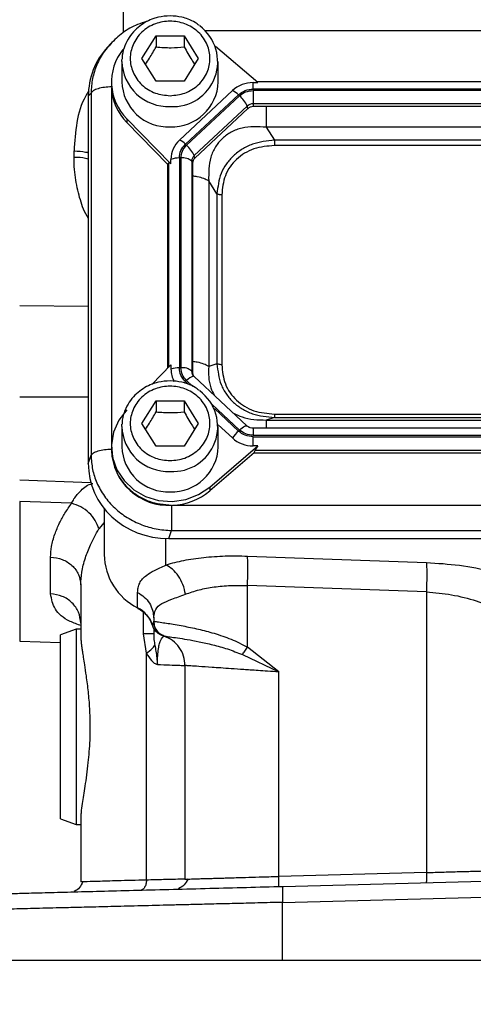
# Model space of a CAD drawing. Header units: inches. Extents: x 0.6 to 16.3, y 0.2 to 11.5.
# Tile 3 of 20: x 3.1 to 4.3, y 4.4 to 6.9. Entities that reach past the tile are written whole.
import ezdxf

# ---------------------------------------------------------------- set-up
doc = ezdxf.new("R2010")
doc.units = ezdxf.units.IN
doc.header["$MEASUREMENT"] = 0
doc.styles.add('SLDTEXTSTYLE0', font='TXT', dxfattribs={"width": 0.75})
doc.dimstyles.new('SLDDIMSTYLE0', dxfattribs={"dimtxt": 0.137795, "dimasz": 0.14, "dimexe": 0, "dimexo": 0.0625, "dimgap": 0.034449, "dimtad": 0, "dimdec": 1, "dimlfac": 1.5, "dimrnd": 1e-09, "dimzin": 12, "dimdsep": 46, "dimtxsty": 'SLDTEXTSTYLE0', "dimblk1": 'CLOSED', "dimblk2": 'CLOSED', "dimsah": 1, "dimcen": 0.09, "dimadec": 0, "dimazin": 3, "dimtfac": 1, "dimtdec": 1, "dimtofl": 0, "dimtmove": 0, "dimatfit": 3, "dimldrblk": 'CLOSED', "dimfxl": 0, "dimfrac": 2, "dimtolj": 1, "dimtzin": 12, "dimarcsym": 0})

# ---------------------------------------------------------------- blocks, each defined once
blk = doc.blocks.new('_Closed')
at = {"color": 0, "linetype": 'ByBlock', "lineweight": -2}
for p, q in [((-1, 0.166667), (0, 0)), ((-1, 0.166667), (-1, -0.166667)), ((0, 0), (-1, -0.166667)), ((0, 0), (-1, 0))]:
    blk.add_line(p, q, dxfattribs=at)
blk = doc.blocks.new('_D_4')
at = {"color": 7, "linetype": 'Continuous', "lineweight": 0}
for p, q in [((3.0173, 4.4979), (3.0173, 4.1041)), ((6.2706, 4.4979), (6.2706, 4.1041)), ((5.1353, 4.342), (5.0933, 4.342)), ((5.0933, 4.342), (5.0933, 4.1232)), ((5.4407, 4.342), (5.4827, 4.342)), ((5.4827, 4.342), (5.4827, 4.1232)), ((3.0173, 4.1435), (4.9724, 4.1435)), ((6.2706, 4.1435), (5.6036, 4.1435)), ((5.0933, 4.1232), (5.1353, 4.1232)), ((5.4827, 4.1232), (5.4407, 4.1232))]:
    blk.add_line(p, q, dxfattribs=at)
at = {"color": 7, "linetype": 'Continuous', "lineweight": 18, "xscale": 0.14, "yscale": 0.14, "rotation": 180.0000000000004}
blk.add_blockref('_Closed', (3.0173, 4.1435, 0.1218), dxfattribs=at)
at = {"color": 7, "linetype": 'Continuous', "lineweight": 18, "xscale": 0.14, "yscale": 0.14}
blk.add_blockref('_Closed', (6.2706, 4.1435, 0.1218), dxfattribs=at)
at = {"color": 7, "linetype": 'Continuous', "lineweight": 18, "char_height": 0.1378, "attachment_point": 1, "style": 'SLDTEXTSTYLE0'}
for s, insert in [('124', (5.1353, 4.3009)), ('4.9', (5.1607, 4.0947))]:
    blk.add_mtext(s, dxfattribs=dict(at, insert=insert))

msp = doc.modelspace()

# ---------------------------------------------------------------- linework, layer by layer
at = {"color": 8, "linetype": 'Continuous', "lineweight": 25}
for p, q in [((3.4001, 6.9104), (3.4001, 6.9625)), ((5.6783, 6.9144), (3.6097, 6.9144)), ((3.3694, 6.7689), (3.3694, 5.8561)), ((3.5153, 6.5761), (3.5153, 6.0537)), ((3.1343, 6.2121), (3.3099, 6.2102)), ((3.5614, 6.0199), (3.5774, 6.005)), ((3.5585, 6.0172), (3.5657, 6.0105)), ((3.1343, 5.9786), (3.3099, 5.9785)), ((3.6269, 5.9588), (3.6969, 5.8934)), ((3.6325, 5.9482), (3.694, 5.8907)), ((3.7318, 5.8979), (3.7318, 5.8799)), ((3.3506, 5.6569), (3.3368, 5.6404)), ((3.5085, 5.548), (3.5085, 5.6158)), ((3.4515, 5.372), (3.4515, 5.4268))]:
    msp.add_line(p, q, dxfattribs=at)
at = {"color": 7, "linetype": 'Continuous', "lineweight": 25}
for p, q in [((3.4473, 6.8438), (3.4833, 6.902)), ((3.4833, 6.902), (3.5553, 6.902)), ((3.4833, 6.902), (3.4833, 6.8733)), ((3.5553, 6.902), (3.5913, 6.8438)), ((3.5553, 6.902), (3.5553, 6.8733)), ((3.3664, 6.8811), (3.3588, 6.8727)), ((3.3705, 6.8844), (3.3671, 6.8804)), ((3.7437, 6.782), (3.6355, 6.8745)), ((3.3959, 6.8362), (3.3961, 6.8415)), ((3.3959, 6.8362), (3.3959, 6.7841)), ((3.4833, 6.7856), (3.4473, 6.8438)), ((3.5913, 6.8438), (3.5553, 6.7856)), ((3.6426, 6.7841), (3.6426, 6.8362)), ((3.3693, 6.7841), (3.3693, 6.7745)), ((3.5553, 6.7856), (3.4833, 6.7856)), ((3.7318, 6.782), (3.7437, 6.782)), ((3.7318, 6.7656), (3.7318, 6.782)), ((5.5466, 6.7836), (3.7419, 6.7836)), ((3.3169, 6.7552), (3.3099, 6.7476)), ((3.3169, 6.7552), (3.3169, 5.8286)), ((3.3693, 6.7745), (3.3693, 6.771)), ((3.6789, 6.7616), (3.5434, 6.6351)), ((3.694, 6.751), (3.5585, 6.6245)), ((5.5567, 6.7656), (3.7318, 6.7656)), ((5.5567, 6.7618), (3.7318, 6.7618)), ((3.7318, 6.7618), (3.7318, 6.7278)), ((3.3099, 6.7476), (3.3099, 5.8081)), ((3.6969, 6.7483), (3.5614, 6.6218)), ((5.5567, 6.7278), (3.7318, 6.7278)), ((3.7318, 6.7278), (3.7318, 6.7207)), ((3.7164, 6.7218), (3.5809, 6.5953)), ((3.7181, 6.7154), (3.5826, 6.5889)), ((3.7181, 6.7154), (3.7164, 6.7218)), ((5.5567, 6.7207), (3.7318, 6.7207)), ((3.4087, 6.6895), (3.4087, 6.6799)), ((3.4087, 6.6895), (3.5214, 6.5746)), ((3.5129, 6.5737), (3.4087, 6.6799)), ((3.7652, 6.668), (3.7866, 6.6348)), ((5.5233, 6.668), (3.7652, 6.668)), ((5.502, 6.6348), (3.7866, 6.6348)), ((3.2734, 6.5907), (3.2734, 6.6071)), ((5.502, 6.621), (3.7866, 6.621)), ((3.5129, 6.5737), (3.5153, 6.5761)), ((3.5214, 6.5746), (3.5214, 6.5857)), ((3.5429, 6.5892), (3.5429, 6.0525)), ((3.547, 6.5892), (3.547, 6.0525)), ((3.5745, 6.581), (3.5745, 6.0442)), ((3.5769, 6.5761), (3.5745, 6.581)), ((3.5769, 6.5761), (3.5769, 6.0393)), ((3.5826, 6.5889), (3.5809, 6.5953)), ((3.5129, 6.5737), (3.5129, 6.0513)), ((3.618, 6.5306), (3.618, 6.0562)), ((3.6393, 6.4974), (3.618, 6.5306)), ((3.6393, 6.4974), (3.6393, 6.0629)), ((3.6515, 6.4949), (3.6515, 6.0604)), ((3.5214, 6.06), (3.4724, 6.0101)), ((3.5214, 6.06), (3.5214, 6.0489)), ((3.6393, 6.0629), (3.618, 6.0562)), ((3.5769, 6.0393), (3.5745, 6.0442)), ((3.5797, 6.0308), (3.5766, 6.0356)), ((3.716, 5.9038), (3.5805, 6.0304)), ((3.4473, 5.9102), (3.4833, 5.9684)), ((3.4833, 5.9684), (3.5553, 5.9684)), ((3.4833, 5.9684), (3.4833, 5.9398)), ((3.5553, 5.9684), (3.5913, 5.9102)), ((3.5553, 5.9684), (3.5553, 5.9398)), ((3.7866, 5.9254), (3.7652, 5.9188)), ((3.7866, 5.9343), (5.502, 5.9343)), ((3.7866, 5.9254), (5.502, 5.9254)), ((3.3959, 5.9026), (3.3961, 5.908)), ((3.3959, 5.9026), (3.3959, 5.8505)), ((3.4833, 5.852), (3.4473, 5.9102)), ((3.5913, 5.9102), (3.5553, 5.852)), ((3.6425, 5.9069), (3.6789, 5.873)), ((3.6426, 5.8505), (3.6426, 5.9026)), ((5.5567, 5.8979), (3.7318, 5.8979)), ((3.7652, 5.9188), (5.5233, 5.9188)), ((3.7318, 5.8799), (5.5567, 5.8799)), ((3.7318, 5.8525), (3.7318, 5.8761)), ((3.7318, 5.8761), (5.5567, 5.8761)), ((3.3693, 5.8505), (3.3693, 5.8409)), ((3.5553, 5.852), (3.4833, 5.852)), ((3.6206, 5.7472), (3.7437, 5.8525)), ((3.7437, 5.8525), (3.7318, 5.8525)), ((3.3099, 5.8081), (3.3169, 5.8286)), ((3.7344, 5.835), (3.6206, 5.7377)), ((3.7344, 5.835), (3.737, 5.8421)), ((3.7344, 5.835), (5.5541, 5.835)), ((3.737, 5.8421), (5.5515, 5.8421)), ((3.1343, 5.7659), (3.3164, 5.7595)), ((3.6206, 5.7472), (3.6206, 5.7377)), ((3.267, 5.7061), (3.1343, 5.7108)), ((3.1343, 5.7108), (3.1343, 5.3531)), ((3.3506, 5.6926), (3.3506, 5.5745)), ((3.5252, 5.701), (5.7633, 5.701)), ((3.5161, 5.6156), (3.523, 5.6362)), ((3.523, 5.6362), (5.7655, 5.6362)), ((3.5161, 5.6156), (5.7724, 5.6156)), ((3.2134, 5.4743), (3.2134, 5.5683)), ((4.1752, 5.5536), (3.7173, 5.5701)), ((3.2906, 5.4971), (3.2906, 5.3692)), ((4.1752, 5.4791), (3.7173, 5.4955)), ((3.7173, 5.3378), (3.7173, 5.4955)), ((3.4362, 5.4386), (3.4362, 5.4777)), ((4.1752, 5.4791), (4.1752, 4.7613)), ((3.4773, 5.4041), (3.4738, 5.3949)), ((3.4773, 5.4125), (3.4773, 5.4041)), ((3.4773, 5.404), (3.4773, 5.4041)), ((3.2786, 5.384), (3.2386, 5.3695)), ((3.2386, 4.8985), (3.2386, 5.3695)), ((3.2906, 5.384), (3.2786, 5.384)), ((3.2786, 5.384), (3.2786, 4.8839)), ((3.4587, 5.3227), (3.4515, 5.372)), ((3.4773, 5.3859), (3.4773, 5.372)), ((3.488, 5.3768), (3.4909, 5.374)), ((3.504, 5.3663), (3.5039, 5.3664)), ((3.1343, 5.3531), (3.2386, 5.3494)), ((3.4587, 4.7421), (3.4587, 5.3227)), ((3.7042, 5.3188), (3.7973, 5.2744)), ((3.7973, 5.2744), (3.7173, 5.3378)), ((3.5573, 5.2909), (3.5573, 4.7445)), ((3.7973, 4.7514), (3.7973, 5.2744)), ((3.2386, 4.8985), (3.2786, 4.8839)), ((3.2906, 4.8988), (3.2906, 4.7375)), ((3.2786, 4.8839), (3.2906, 4.8839)), ((4.1752, 4.7613), (3.7973, 4.7514)), ((3.2976, 4.7377), (3.2906, 4.7375)), ((4.6439, 4.747), (3.808, 4.7251)), ((3.807, 4.6851), (4.6439, 4.707)), ((3.807, 4.5373), (3.807, 4.6851)), ((3.0173, 4.5373), (3.807, 4.5373)), ((3.807, 4.5373), (4.6439, 4.5373))]:
    msp.add_line(p, q, dxfattribs=at)
at = {"color": 7, "linetype": 'Continuous', "lineweight": 25, "flags": 128}
for points in [[(3.5805, 6.0304), (3.58, 6.0307), (3.5798, 6.0308)], [(3.4087, 5.9451), (3.3881, 5.9185), (3.3748, 5.8881), (3.3694, 5.8557), (3.3722, 5.8229), (3.3831, 5.7917), (3.4015, 5.7638), (3.4264, 5.7405), (3.4563, 5.7234), (3.4897, 5.7132), (3.5248, 5.7105), (3.5595, 5.7156), (3.5921, 5.7281), (3.6206, 5.7472)], [(3.4367, 5.4372), (3.4364, 5.4375), (3.4362, 5.4386)]]:
    msp.add_lwpolyline(points, dxfattribs=at)
at = {"color": 8, "linetype": 'Continuous', "lineweight": 25, "flags": 128}
for points in [[(3.5551, 6.0139), (3.5564, 6.0152), (3.5585, 6.0172)], [(3.6969, 5.8934), (3.7004, 5.8965), (3.7037, 5.8991), (3.7068, 5.9013), (3.7097, 5.903), (3.7121, 5.904), (3.7141, 5.9044), (3.7155, 5.9042), (3.716, 5.9038)]]:
    msp.add_lwpolyline(points, dxfattribs=at)
at = {"color": 7, "linetype": 'Continuous', "lineweight": 25}
for centre, radius, start, end in [((3.5266, 6.8352), 0.1145, 266.3249, 53.2355), ((3.5029, 6.784), 0.1335, 141.4756, 225.0751), ((3.5142, 6.7871), 0.1183, 181.4731, 272.4617), ((3.5231, 6.7885), 0.1196, 268.1802, 357.885), ((3.7314, 6.7045), 0.0776, 89.6933, 132.5899), ((3.5046, 6.7754), 0.1354, 182.7504, 224.87), ((3.6588, 6.7167), 0.0492, 44.2745, 65.9509), ((3.6499, 6.6933), 0.0724, 23.2239, 49.4763), ((3.7317, 6.7052), 0.0225, 89.6933, 132.5899), ((3.7317, 6.7006), 0.02, 89.6933, 132.5899), ((3.5891, 6.5852), 0.0676, 132.5248, 179.6232), ((3.5233, 6.5902), 0.0492, 44.2745, 65.9509), ((3.5143, 6.5667), 0.0724, 23.2239, 49.4763), ((3.5415, 6.5317), 0.0575, 88.5951, 110.3768), ((3.5517, 6.5549), 0.0347, 48.737, 97.7903), ((3.5942, 6.5808), 0.0196, 132.5248, 179.6232), ((3.5944, 6.576), 0.0175, 132.5248, 179.6232), ((3.5415, 5.995), 0.0575, 88.5951, 110.3768), ((3.5876, 6.049), 0.0661, 180.0877, 208.5919), ((3.5517, 6.0181), 0.0347, 48.737, 97.7903), ((3.5939, 6.0394), 0.017, 180.0459, 202.1153), ((3.5266, 5.9017), 0.1145, 266.3249, 53.2355), ((3.7623, 5.817), 0.1005, 132.809, 146.1442), ((3.7314, 5.9301), 0.0776, 227.4101, 270.3067), ((3.5142, 5.8535), 0.1183, 181.4731, 272.4617), ((3.5231, 5.8549), 0.1196, 268.1802, 357.885), ((3.5146, 5.8462), 0.1455, 182.0659, 273.2963), ((3.5201, 5.8566), 0.1557, 271.8765, 310.1965), ((3.5049, 5.5768), 0.1543, 180.8345, 243.552), ((3.4018, 5.3709), 0.0759, 18.4792, 63.0936)]:
    msp.add_arc(centre, radius, start, end, dxfattribs=at)
at = {"color": 8, "linetype": 'Continuous', "lineweight": 25}
for centre, radius, start, end in [((3.5142, 6.8392), 0.1183, 181.4731, 272.4617), ((3.5859, 5.9994), 0.032, 100.9298, 139.9637), ((3.5937, 6.0442), 0.0192, 180.0863, 208.2832), ((3.5142, 5.9056), 0.1183, 181.4731, 272.4617)]:
    msp.add_arc(centre, radius, start, end, dxfattribs=at)
at = {"color": 7, "linetype": 'Continuous', "lineweight": 25}
for centre, major_axis, ratio, start_param, end_param in [((3.5225, 6.7416), (0.2087, -0.0437), 0.927683, 2.642019, 3.333612), ((3.5429, 6.5463), (-0.0275, 0.0299), 0.170211, 5.767586, 6.291275), ((3.7671, 5.8661), (0.0301, 0.0274), 0.184584, 2.276832, 2.800522), ((3.5225, 5.8141), (0.2087, 0.0437), 0.927683, 2.949574, 4.490212)]:
    msp.add_ellipse(centre, major_axis=major_axis, ratio=ratio, start_param=start_param, end_param=end_param, dxfattribs=at)
for points, knots in [([(3.5193, 6.9527), (3.5091, 6.9521), (3.4949, 6.9512), (3.4749, 6.9453), (3.4586, 6.9383), (3.4408, 6.9269), (3.4245, 6.9118), (3.4105, 6.8929), (3.4008, 6.8707), (3.396, 6.8529), (3.3964, 6.8431), (3.3965, 6.8416)], [0, 0, 0, 0, 0.162262, 0.227339, 0.335469, 0.448297, 0.570109, 0.698689, 0.833742, 0.975609, 1, 1, 1, 1]), ([(3.5942, 6.928), (3.5906, 6.9308), (3.5818, 6.9374), (3.5664, 6.9442), (3.5452, 6.9511), (3.5294, 6.9521), (3.5193, 6.9527)], [0, 0, 0, 0, 0.171174, 0.415523, 0.623988, 1, 1, 1, 1]), ([(3.4598, 6.9382), (3.4518, 6.9359), (3.4298, 6.9296), (3.3972, 6.9107), (3.3766, 6.8909), (3.3663, 6.881)], [0, 0, 0, 0, 0.223999, 0.612378, 1, 1, 1, 1]), ([(3.5193, 6.7486), (3.5064, 6.7498), (3.4867, 6.7518), (3.4629, 6.7637), (3.4466, 6.776), (3.4334, 6.7912), (3.421, 6.8134), (3.4148, 6.8438), (3.421, 6.8742), (3.4334, 6.8964), (3.4466, 6.9116), (3.4629, 6.924), (3.4867, 6.9355), (3.5193, 6.9413), (3.5518, 6.9355), (3.5756, 6.924), (3.5919, 6.9116), (3.6051, 6.8964), (3.6175, 6.8742), (3.6237, 6.8438), (3.6175, 6.8134), (3.6051, 6.7912), (3.5919, 6.776), (3.5756, 6.7637), (3.5518, 6.7518), (3.5321, 6.7498), (3.5193, 6.7486)], [0, 0, 0, 0, 0.059864, 0.09209, 0.125, 0.15791, 0.190136, 0.25, 0.309864, 0.34209, 0.375, 0.40791, 0.440136, 0.5, 0.559864, 0.59209, 0.625, 0.65791, 0.690136, 0.75, 0.809864, 0.84209, 0.875, 0.90791, 0.940136, 1, 1, 1, 1]), ([(3.4564, 6.829), (3.4598, 6.834), (3.4688, 6.8472), (3.4777, 6.8633), (3.4833, 6.8733)], [0, 0, 0, 0, 0.376375, 1, 1, 1, 1]), ([(3.4833, 6.8733), (3.4961, 6.8723), (3.5202, 6.8703), (3.5441, 6.8724), (3.5553, 6.8733)], [0, 0, 0, 0, 0.534747, 1, 1, 1, 1]), ([(3.5553, 6.8733), (3.5617, 6.8618), (3.5706, 6.8457), (3.5796, 6.8326), (3.5821, 6.8289)], [0, 0, 0, 0, 0.718831, 1, 1, 1, 1]), ([(3.7652, 6.668), (3.7442, 6.6691), (3.7132, 6.6707), (3.6755, 6.6565), (3.6521, 6.6401), (3.6342, 6.6179), (3.6178, 6.5817), (3.6179, 6.5512), (3.618, 6.5306)], [0, 0, 0, 0, 0.257397, 0.381602, 0.5, 0.618394, 0.742603, 1, 1, 1, 1]), ([(3.7866, 6.6348), (3.7672, 6.6327), (3.7381, 6.6295), (3.7035, 6.6125), (3.6808, 6.5954), (3.6626, 6.5743), (3.6445, 6.5422), (3.6414, 6.5152), (3.6393, 6.4974)], [0, 0, 0, 0, 0.248977, 0.376059, 0.5, 0.623945, 0.751023, 1, 1, 1, 1]), ([(3.7866, 6.621), (3.7686, 6.6195), (3.7416, 6.6172), (3.7094, 6.602), (3.6885, 6.5864), (3.6718, 6.5669), (3.6555, 6.5368), (3.6531, 6.5116), (3.6515, 6.4949)], [0, 0, 0, 0, 0.250062, 0.376147, 0.5, 0.62379, 0.749938, 1, 1, 1, 1]), ([(3.6393, 6.0629), (3.6414, 6.0447), (3.6445, 6.0171), (3.6626, 5.9847), (3.6808, 5.9634), (3.7035, 5.9465), (3.7381, 5.9298), (3.7672, 5.9272), (3.7866, 5.9254)], [0, 0, 0, 0, 0.248977, 0.376059, 0.5, 0.623945, 0.751023, 1, 1, 1, 1]), ([(3.6515, 6.0604), (3.6531, 6.0436), (3.6555, 6.0184), (3.6718, 5.9884), (3.6885, 5.9688), (3.7094, 5.9532), (3.7416, 5.938), (3.7686, 5.9358), (3.7866, 5.9343)], [0, 0, 0, 0, 0.250062, 0.376147, 0.5, 0.62379, 0.749938, 1, 1, 1, 1]), ([(3.5193, 6.0191), (3.5091, 6.0185), (3.4949, 6.0176), (3.4749, 6.0117), (3.4586, 6.0047), (3.4408, 5.9933), (3.4245, 5.9782), (3.4105, 5.9594), (3.4008, 5.9371), (3.396, 5.9194), (3.3964, 5.9095), (3.3965, 5.908)], [0, 0, 0, 0, 0.162262, 0.227339, 0.335469, 0.448297, 0.570109, 0.698689, 0.833742, 0.975609, 1, 1, 1, 1]), ([(3.5193, 5.815), (3.5064, 5.8163), (3.4867, 5.8182), (3.4629, 5.8301), (3.4466, 5.8424), (3.4334, 5.8576), (3.421, 5.8798), (3.4148, 5.9102), (3.421, 5.9406), (3.4334, 5.9628), (3.4466, 5.978), (3.4629, 5.9904), (3.4867, 6.0019), (3.5193, 6.0077), (3.5518, 6.0019), (3.5756, 5.9904), (3.5919, 5.978), (3.6051, 5.9628), (3.6175, 5.9406), (3.6237, 5.9102), (3.6175, 5.8798), (3.6051, 5.8576), (3.5919, 5.8424), (3.5756, 5.8301), (3.5518, 5.8182), (3.5321, 5.8163), (3.5193, 5.815)], [0, 0, 0, 0, 0.059864, 0.09209, 0.125, 0.15791, 0.190136, 0.25, 0.309864, 0.34209, 0.375, 0.40791, 0.440136, 0.5, 0.559864, 0.59209, 0.625, 0.65791, 0.690136, 0.75, 0.809864, 0.84209, 0.875, 0.90791, 0.940136, 1, 1, 1, 1]), ([(3.5942, 5.9944), (3.5906, 5.9972), (3.5818, 6.0039), (3.5664, 6.0106), (3.5452, 6.0175), (3.5294, 6.0185), (3.5193, 6.0191)], [0, 0, 0, 0, 0.171174, 0.415523, 0.623988, 1, 1, 1, 1]), ([(3.4564, 5.8954), (3.4598, 5.9004), (3.4688, 5.9136), (3.4777, 5.9297), (3.4833, 5.9398)], [0, 0, 0, 0, 0.3763753, 1, 1, 1, 1]), ([(3.4833, 5.9398), (3.4961, 5.9387), (3.5202, 5.9368), (3.5441, 5.9388), (3.5553, 5.9398)], [0, 0, 0, 0, 0.534747, 1, 1, 1, 1]), ([(3.5553, 5.9398), (3.5617, 5.9282), (3.5706, 5.9121), (3.5796, 5.899), (3.5821, 5.8953)], [0, 0, 0, 0, 0.718831, 1, 1, 1, 1]), ([(3.7318, 5.8979), (3.7293, 5.8981), (3.7258, 5.8984), (3.7212, 5.9002), (3.7182, 5.9019), (3.7166, 5.9034), (3.7161, 5.904)], [0, 0, 0, 0, 0.4011218, 0.5678054, 0.846539, 1, 1, 1, 1]), ([(3.3169, 5.8286), (3.3177, 5.8165), (3.3193, 5.7926), (3.3291, 5.7632), (3.3402, 5.7407), (3.3544, 5.7184), (3.3765, 5.6932), (3.4091, 5.6683), (3.4453, 5.6505), (3.4838, 5.639), (3.5097, 5.6371), (3.523, 5.6362)], [0, 0, 0, 0, 0.123096, 0.24092, 0.306486, 0.371549, 0.500085, 0.628624, 0.75908, 0.876905, 1, 1, 1, 1]), ([(3.3706, 5.8384), (3.3724, 5.8223), (3.3754, 5.7965), (3.3936, 5.7649), (3.4133, 5.742), (3.4378, 5.7236), (3.4737, 5.7058), (3.5035, 5.7029), (3.523, 5.701)], [0, 0, 0, 0, 0.219463, 0.351506, 0.485911, 0.620316, 0.75236, 1, 1, 1, 1]), ([(3.2134, 5.5683), (3.2139, 5.5774), (3.2149, 5.5963), (3.2231, 5.6256), (3.2352, 5.6541), (3.2496, 5.6806), (3.2612, 5.6976), (3.267, 5.7061)], [0, 0, 0, 0, 0.21123, 0.442211, 0.647084, 0.823338, 1, 1, 1, 1]), ([(3.3368, 5.6404), (3.3341, 5.6478), (3.3288, 5.6625), (3.3122, 5.6823), (3.2911, 5.6981), (3.275, 5.7034), (3.267, 5.7061)], [0, 0, 0, 0, 0.250085, 0.5, 0.749915, 1, 1, 1, 1]), ([(3.2906, 5.4971), (3.2911, 5.5078), (3.2923, 5.5301), (3.3013, 5.5646), (3.3154, 5.6017), (3.3292, 5.6268), (3.3368, 5.6404)], [0, 0, 0, 0, 0.239835, 0.498551, 0.726663, 1, 1, 1, 1]), ([(3.7173, 5.5701), (3.6983, 5.5704), (3.6598, 5.5711), (3.6045, 5.5671), (3.5526, 5.5597), (3.5232, 5.5519), (3.5085, 5.548)], [0, 0, 0, 0, 0.246357, 0.496982, 0.74919, 1, 1, 1, 1]), ([(3.4362, 5.4777), (3.4364, 5.4819), (3.4369, 5.4906), (3.4409, 5.5023), (3.4481, 5.5129), (3.4601, 5.5234), (3.4785, 5.5342), (3.4983, 5.5433), (3.5085, 5.548)], [0, 0, 0, 0, 0.133526, 0.282844, 0.434323, 0.582811, 0.782812, 1, 1, 1, 1]), ([(3.5586, 5.4735), (3.5568, 5.4817), (3.553, 5.4982), (3.5412, 5.5204), (3.526, 5.5384), (3.5144, 5.5448), (3.5085, 5.548)], [0, 0, 0, 0, 0.250078, 0.5, 0.749922, 1, 1, 1, 1]), ([(4.4704, 5.48), (4.453, 5.4896), (4.4181, 5.5089), (4.3447, 5.5317), (4.2619, 5.548), (4.2037, 5.5518), (4.1752, 5.5536)], [0, 0, 0, 0, 0.251919, 0.508037, 0.759698, 1, 1, 1, 1]), ([(3.5586, 5.4735), (3.57, 5.4774), (3.5923, 5.4852), (3.6317, 5.4925), (3.6735, 5.4965), (3.7028, 5.4959), (3.7173, 5.4955)], [0, 0, 0, 0, 0.257956, 0.505172, 0.753625, 1, 1, 1, 1]), ([(3.4773, 5.4125), (3.4782, 5.4202), (3.48, 5.4356), (3.4965, 5.4499), (3.5222, 5.4602), (3.5465, 5.469), (3.5586, 5.4735)], [0, 0, 0, 0, 0.254624, 0.504478, 0.751953, 1, 1, 1, 1]), ([(4.1752, 5.4791), (4.1969, 5.4772), (4.2414, 5.4734), (4.3044, 5.457), (4.3601, 5.4342), (4.3864, 5.415), (4.3995, 5.4055)], [0, 0, 0, 0, 0.236631, 0.486595, 0.744009, 1, 1, 1, 1]), ([(3.4365, 5.4369), (3.4388, 5.4357), (3.446, 5.4323), (3.4565, 5.4234), (3.4669, 5.4102), (3.4733, 5.3992), (3.4742, 5.3926), (3.4743, 5.3917)], [0, 0, 0, 0, 0.120048, 0.377144, 0.656504, 0.955124, 1, 1, 1, 1]), ([(3.4972, 5.3686), (3.4943, 5.3699), (3.4883, 5.3726), (3.4813, 5.3791), (3.477, 5.3856), (3.4748, 5.391), (3.4741, 5.3939), (3.4738, 5.3949)], [0, 0, 0, 0, 0.247418, 0.496669, 0.747833, 0.905923, 1, 1, 1, 1]), ([(3.4773, 5.404), (3.4786, 5.4038), (3.4811, 5.4035), (3.4955, 5.4015), (3.5131, 5.3989), (3.5315, 5.3959), (3.5567, 5.3914), (3.5897, 5.3846), (3.625, 5.3756), (3.6534, 5.3665), (3.6825, 5.3561), (3.7034, 5.3451), (3.7173, 5.3378)], [0, 0, 0, 0, 0.1281052, 0.2554981, 0.3426607, 0.4253438, 0.5035986, 0.6348974, 0.754604, 0.8182837, 0.8784928, 1, 1, 1, 1]), ([(3.4773, 5.404), (3.4778, 5.3995), (3.4787, 5.3903), (3.4854, 5.379), (3.494, 5.3708), (3.5006, 5.3678), (3.504, 5.3663)], [0, 0, 0, 0, 0.279857, 0.559469, 0.779712, 1, 1, 1, 1]), ([(3.2906, 5.3692), (3.2906, 5.3674), (3.2907, 5.3643), (3.291, 5.3593), (3.2913, 5.3554), (3.2917, 5.3512), (3.2922, 5.3458), (3.2932, 5.3375), (3.2949, 5.3259), (3.2971, 5.3111), (3.3003, 5.2907), (3.3047, 5.2617), (3.3095, 5.2244), (3.3126, 5.1879), (3.3137, 5.1628), (3.314, 5.1513), (3.3141, 5.1466), (3.3141, 5.1447), (3.3141, 5.1431), (3.3141, 5.1408), (3.3141, 5.1322), (3.3141, 5.1242), (3.3141, 5.1179)], [0, 0, 0, 0, 0.0398499, 0.0704451, 0.1016787, 0.1163702, 0.1399189, 0.1935837, 0.2491175, 0.3161649, 0.4007713, 0.5091898, 0.6550037, 0.7975358, 0.8720716, 0.8989833, 0.9083357, 0.9170048, 0.9177099, 0.9234107, 0.9393784, 1, 1, 1, 1]), ([(3.4773, 5.372), (3.4774, 5.3671), (3.4776, 5.3599), (3.4789, 5.3501), (3.4796, 5.3454), (3.48, 5.3431)], [0, 0, 0, 0, 0.5223335, 0.7608712, 1, 1, 1, 1]), ([(3.4869, 5.2936), (3.4869, 5.2973), (3.4869, 5.3049), (3.4876, 5.3195), (3.4894, 5.3352), (3.4923, 5.3481), (3.4968, 5.3597), (3.5024, 5.3656), (3.5034, 5.3661), (3.5039, 5.3664)], [0, 0, 0, 0, 0.050121, 0.101275, 0.208283, 0.324258, 0.448156, 0.716095, 1, 1, 1, 1]), ([(3.4953, 5.3693), (3.4965, 5.369), (3.4984, 5.3686), (3.4984, 5.3687), (3.4984, 5.3687)], [0, 0, 0, 0, 0.5982601, 1, 1, 1, 1]), ([(3.4992, 5.3679), (3.4993, 5.3678), (3.4996, 5.3678), (3.4998, 5.3677), (3.4999, 5.3676)], [0, 0, 0, 0, 0.499891, 1, 1, 1, 1]), ([(3.504, 5.3663), (3.5049, 5.3662), (3.5067, 5.3659), (3.5187, 5.3643), (3.5371, 5.3617), (3.5623, 5.3578), (3.5929, 5.3521), (3.628, 5.3443), (3.6658, 5.3342), (3.6915, 5.3239), (3.7042, 5.3188)], [0, 0, 0, 0, 0.124441, 0.249226, 0.374496, 0.500184, 0.626233, 0.752412, 0.87755, 1, 1, 1, 1]), ([(3.48, 5.3431), (3.481, 5.3379), (3.4841, 5.3221), (3.4857, 5.3051), (3.4869, 5.2936)], [0, 0, 0, 0, 0.326253, 1, 1, 1, 1]), ([(3.4587, 5.3227), (3.4626, 5.316), (3.4685, 5.306), (3.4787, 5.2966), (3.4841, 5.2946), (3.4869, 5.2936)], [0, 0, 0, 0, 0.499825, 0.750415, 1, 1, 1, 1]), ([(3.7042, 5.3188), (3.7061, 5.3217), (3.7101, 5.3276), (3.7149, 5.3344), (3.7173, 5.3378)], [0, 0, 0, 0, 0.499995, 1, 1, 1, 1]), ([(3.4869, 5.2936), (3.4978, 5.2932), (3.5193, 5.2924), (3.541, 5.2916), (3.5548, 5.291), (3.5564, 5.291), (3.5573, 5.2909)], [0, 0, 0, 0, 0.258196, 0.510922, 0.758187, 1, 1, 1, 1]), ([(3.7973, 5.2744), (3.7878, 5.275), (3.77, 5.2763), (3.7455, 5.2779), (3.7252, 5.2794), (3.7019, 5.281), (3.6761, 5.2827), (3.6491, 5.2846), (3.6201, 5.2866), (3.5928, 5.2885), (3.5717, 5.2899), (3.5595, 5.2908), (3.558, 5.2909), (3.5573, 5.2909)], [0, 0, 0, 0, 0.074713, 0.139801, 0.19526, 0.241087, 0.336094, 0.422592, 0.500576, 0.646398, 0.770686, 0.885843, 1, 1, 1, 1]), ([(3.3141, 5.1179), (3.314, 5.1131), (3.3139, 5.1073), (3.3136, 5.1014), (3.3135, 5.1002), (3.3135, 5.1), (3.3135, 5.0999), (3.3135, 5.0998), (3.3135, 5.0998), (3.3135, 5.0998), (3.3135, 5.0998), (3.3124, 5.0804), (3.3094, 5.0384), (3.3013, 4.9829), (3.2947, 4.942), (3.2917, 4.9188), (3.2908, 4.9074), (3.2906, 4.9023), (3.2906, 4.8999), (3.2906, 4.8991), (3.2906, 4.8989), (3.2906, 4.8988)], [0, 0, 0, 0, 0.050966, 0.062462, 0.063865, 0.064564, 0.064913, 0.064956, 0.064967, 0.064973, 0.064975, 0.064977, 0.277014, 0.524792, 0.73988, 0.874596, 0.939465, 0.979267, 0.993512, 0.997724, 1, 1, 1, 1]), ([(4.1752, 4.7613), (4.1904, 4.7618), (4.2185, 4.7626), (4.2533, 4.7636), (4.2783, 4.7643), (4.2956, 4.7648), (4.31, 4.7652), (4.3228, 4.7656), (4.3352, 4.766), (4.3478, 4.7663), (4.3715, 4.767), (4.3872, 4.7675), (4.3995, 4.7678)], [0, 0, 0, 0, 0.173483, 0.320454, 0.403722, 0.475176, 0.534813, 0.588182, 0.644864, 0.704858, 0.768163, 1, 1, 1, 1]), ([(3.2957, 4.7379), (3.2933, 4.7324), (3.2883, 4.7211), (3.279, 4.7157), (3.2741, 4.7129)], [0, 0, 0, 0, 0.484096, 1, 1, 1, 1]), ([(3.4587, 4.7421), (3.4585, 4.7387), (3.458, 4.7318), (3.4542, 4.723), (3.4485, 4.7169), (3.4439, 4.7159), (3.4417, 4.7155)], [0, 0, 0, 0, 0.250154, 0.499978, 0.749818, 1, 1, 1, 1]), ([(3.5573, 4.7445), (3.5561, 4.7445), (3.5538, 4.7444), (3.5346, 4.7439), (3.504, 4.7432), (3.4739, 4.7425), (3.4587, 4.7421)], [0, 0, 0, 0, 0.2380334, 0.484043, 0.7380313, 1, 1, 1, 1]), ([(3.5656, 4.745), (3.5622, 4.7394), (3.5553, 4.7278), (3.5456, 4.7225), (3.5405, 4.7198)], [0, 0, 0, 0, 0.481223, 1, 1, 1, 1]), ([(3.5573, 4.7445), (3.5582, 4.7445), (3.5592, 4.7445), (3.5661, 4.7447), (3.5661, 4.7447)], [0, 0, 0, 0, 0.9985065, 1, 1, 1, 1]), ([(3.808, 4.7251), (3.7768, 4.7243), (3.7134, 4.7226), (3.6192, 4.7201), (3.5256, 4.7177), (3.4349, 4.7153), (3.3496, 4.7131), (3.2724, 4.7111), (3.2053, 4.7093), (3.1498, 4.7078), (3.107, 4.7067), (3.0774, 4.7059), (3.0595, 4.7055), (3.0573, 4.7054), (3.0562, 4.7054)], [0, 0, 0, 0, 0.078042, 0.15832, 0.24071, 0.326287, 0.412797, 0.500054, 0.587306, 0.673805, 0.759364, 0.841732, 0.921984, 1, 1, 1, 1]), ([(3.807, 4.6851), (3.7858, 4.6846), (3.7449, 4.6835), (3.6863, 4.6821), (3.6328, 4.6808), (3.5845, 4.6796), (3.5412, 4.6785), (3.4886, 4.6772), (3.4275, 4.6756), (3.3599, 4.6739), (3.2995, 4.6724), (3.2371, 4.6709), (3.1755, 4.6694), (3.1189, 4.6679), (3.074, 4.6668), (3.0416, 4.666), (3.0211, 4.6655), (3.0185, 4.6654), (3.0173, 4.6654)], [0, 0, 0, 0, 0.050403, 0.09732, 0.14075, 0.180694, 0.217151, 0.250121, 0.316607, 0.380441, 0.441621, 0.500148, 0.585839, 0.66915, 0.750083, 0.834099, 0.917405, 1, 1, 1, 1])]:
    msp.add_open_spline(points, degree=3, knots=knots, dxfattribs=at)
at = {"color": 8, "linetype": 'Continuous', "lineweight": 25}
for points, knots in [([(3.3671, 6.8804), (3.3616, 6.8745), (3.3468, 6.8587), (3.3313, 6.8286), (3.3192, 6.7924), (3.3177, 6.7678), (3.3169, 6.7552)], [0, 0, 0, 0, 0.1728692, 0.4634217, 0.7258428, 1, 1, 1, 1]), ([(3.3111, 6.7606), (3.3084, 6.7565), (3.2925, 6.732), (3.2782, 6.679), (3.275, 6.6314), (3.2734, 6.6071)], [0, 0, 0, 0, 0.091067, 0.535198, 1, 1, 1, 1]), ([(3.7652, 6.7207), (3.7652, 6.7157), (3.7652, 6.7038), (3.7652, 6.6853), (3.7652, 6.6738), (3.7652, 6.668)], [0, 0, 0, 0, 0.262072, 0.631036, 1, 1, 1, 1]), ([(3.2734, 6.6071), (3.2839, 6.6067), (3.2973, 6.6063), (3.3077, 6.6034), (3.3099, 6.6027)], [0, 0, 0, 0, 0.786207, 1, 1, 1, 1]), ([(3.3099, 6.4351), (3.3055, 6.4426), (3.2968, 6.4574), (3.2894, 6.482), (3.2826, 6.5069), (3.2776, 6.533), (3.274, 6.561), (3.2736, 6.5805), (3.2734, 6.5907)], [0, 0, 0, 0, 0.161215, 0.318873, 0.476942, 0.641781, 0.811781, 1, 1, 1, 1]), ([(3.3099, 6.5863), (3.3077, 6.587), (3.2973, 6.59), (3.2839, 6.5904), (3.2734, 6.5907)], [0, 0, 0, 0, 0.213793, 1, 1, 1, 1]), ([(3.618, 6.5306), (3.614, 6.5326), (3.6061, 6.5367), (3.5915, 6.5409), (3.5809, 6.5423), (3.5769, 6.5428)], [0, 0, 0, 0, 0.383142, 0.766285, 1, 1, 1, 1]), ([(3.618, 6.0562), (3.614, 6.0583), (3.6061, 6.0624), (3.5915, 6.0665), (3.5809, 6.0679), (3.5769, 6.0684)], [0, 0, 0, 0, 0.383142, 0.766285, 1, 1, 1, 1]), ([(3.618, 6.0562), (3.6175, 6.0375), (3.6169, 6.0117), (3.6295, 5.988), (3.633, 5.9814)], [0, 0, 0, 0, 0.723141, 1, 1, 1, 1]), ([(3.6815, 5.9361), (3.6887, 5.9327), (3.7148, 5.9203), (3.7441, 5.9194), (3.7652, 5.9188)], [0, 0, 0, 0, 0.276861, 1, 1, 1, 1]), ([(3.7652, 5.9188), (3.7652, 5.9171), (3.7652, 5.9137), (3.7652, 5.9058), (3.7652, 5.8993), (3.7652, 5.8979)], [0, 0, 0, 0, 0.441544, 0.883087, 1, 1, 1, 1]), ([(3.267, 5.7061), (3.269, 5.7098), (3.2735, 5.7179), (3.2816, 5.7289), (3.2962, 5.7439), (3.3089, 5.7543), (3.3208, 5.7563), (3.3211, 5.7563)], [0, 0, 0, 0, 0.147826, 0.322582, 0.514505, 0.987989, 1, 1, 1, 1]), ([(3.2924, 5.3925), (3.2821, 5.3962), (3.2506, 5.4074), (3.221, 5.4341), (3.2159, 5.4608), (3.2134, 5.4743)], [0, 0, 0, 0, 0.192651, 0.593464, 1, 1, 1, 1]), ([(3.4587, 4.7421), (3.4331, 4.7414), (3.3832, 4.7401), (3.3318, 4.7386), (3.3025, 4.7378), (3.2986, 4.7377), (3.2976, 4.7377)], [0, 0, 0, 0, 0.304848, 0.594284, 0.893638, 1, 1, 1, 1]), ([(3.5661, 4.7447), (3.5686, 4.7448), (3.5737, 4.7449), (3.5846, 4.7453), (3.597, 4.7457), (3.6101, 4.746), (3.6232, 4.7464), (3.6357, 4.7467), (3.6481, 4.7471), (3.6608, 4.7475), (3.6756, 4.7479), (3.6927, 4.7484), (3.7164, 4.7491), (3.7511, 4.7501), (3.7804, 4.7509), (3.7973, 4.7514)], [0, 0, 0, 0, 0.080539, 0.165017, 0.249011, 0.31548, 0.37909, 0.439841, 0.484678, 0.535364, 0.591897, 0.654278, 0.722504, 0.839326, 1, 1, 1, 1])]:
    msp.add_open_spline(points, degree=3, knots=knots, dxfattribs=at)
at = {"color": 7, "linetype": 'Continuous', "lineweight": 25}
for points in [[(3.3693, 6.771), (3.3631, 6.7708), (3.3507, 6.7703), (3.3344, 6.7668), (3.3219, 6.7617), (3.3186, 6.7574), (3.3169, 6.7552)], [(3.694, 6.751), (3.6996, 6.7552), (3.7106, 6.7636), (3.7247, 6.7649), (3.7318, 6.7656)], [(3.6969, 6.7483), (3.702, 6.7522), (3.7122, 6.7599), (3.7253, 6.7612), (3.7318, 6.7618)], [(3.5429, 6.5892), (3.5436, 6.5958), (3.5451, 6.609), (3.554, 6.6193), (3.5585, 6.6245)], [(3.7866, 6.6348), (3.7866, 6.6338), (3.7866, 6.6318), (3.7866, 6.6282), (3.7866, 6.6245), (3.7866, 6.6222), (3.7866, 6.621)], [(3.547, 6.5892), (3.5476, 6.5953), (3.549, 6.6075), (3.5573, 6.617), (3.5614, 6.6218)], [(3.6515, 6.4949), (3.6502, 6.4949), (3.6478, 6.495), (3.6444, 6.4955), (3.6414, 6.4963), (3.64, 6.497), (3.6393, 6.4974)], [(3.5585, 6.0172), (3.554, 6.0224), (3.5451, 6.0327), (3.5436, 6.0459), (3.5429, 6.0525)], [(3.5614, 6.0199), (3.5573, 6.0247), (3.549, 6.0342), (3.5476, 6.0464), (3.547, 6.0525)], [(3.6515, 6.0604), (3.6502, 6.0604), (3.6478, 6.0605), (3.6444, 6.061), (3.6414, 6.0618), (3.64, 6.0625), (3.6393, 6.0629)], [(3.7866, 5.9343), (3.7866, 5.9331), (3.7866, 5.9309), (3.7866, 5.9283), (3.7866, 5.9263), (3.7866, 5.9257), (3.7866, 5.9254)], [(3.7318, 5.8761), (3.7247, 5.8768), (3.7106, 5.8782), (3.6996, 5.8865), (3.694, 5.8907)], [(3.7318, 5.8799), (3.7253, 5.8806), (3.7122, 5.8818), (3.702, 5.8896), (3.6969, 5.8934)], [(3.3169, 5.8286), (3.3186, 5.8308), (3.3219, 5.8351), (3.3344, 5.8402), (3.3507, 5.8437), (3.3631, 5.8442), (3.3693, 5.8444)], [(3.523, 5.7009), (3.523, 5.6949), (3.523, 5.6829), (3.523, 5.6642), (3.523, 5.6474), (3.523, 5.6399), (3.523, 5.6362)], [(3.2134, 5.5683), (3.2236, 5.567), (3.244, 5.5643), (3.2694, 5.5477), (3.2871, 5.5245), (3.2894, 5.5062), (3.2906, 5.4971)], [(3.7173, 5.4955), (3.7176, 5.5036), (3.7181, 5.5196), (3.7183, 5.5414), (3.7181, 5.5595), (3.7176, 5.5666), (3.7173, 5.5701)], [(4.1752, 5.5536), (4.1755, 5.5501), (4.176, 5.543), (4.1762, 5.5249), (4.176, 5.5031), (4.1755, 5.4871), (4.1752, 5.4791)], [(3.2906, 5.3993), (3.2894, 5.4089), (3.2871, 5.4282), (3.2694, 5.4526), (3.244, 5.4701), (3.2236, 5.4729), (3.2134, 5.4743)], [(3.4362, 5.4777), (3.4421, 5.4741), (3.454, 5.4668), (3.4669, 5.4507), (3.4756, 5.4324), (3.4767, 5.4191), (3.4773, 5.4125)], [(3.5039, 5.3664), (3.5002, 5.3681), (3.4927, 5.3715), (3.4841, 5.3806), (3.4784, 5.3917), (3.4776, 5.4), (3.4773, 5.4041)], [(3.4773, 5.372), (3.4769, 5.372), (3.4763, 5.372), (3.471, 5.372), (3.463, 5.372), (3.4553, 5.372), (3.4515, 5.372)], [(3.5573, 5.2909), (3.5565, 5.2991), (3.5551, 5.3156), (3.5435, 5.3378), (3.5264, 5.3561), (3.5114, 5.3629), (3.504, 5.3663)], [(3.4587, 5.3227), (3.4638, 5.3263), (3.4741, 5.3336), (3.4781, 5.3399), (3.48, 5.3431)], [(4.1752, 4.7613), (4.1753, 4.7578), (4.1754, 4.7509), (4.1753, 4.7421), (4.175, 4.7359), (4.1747, 4.7351), (4.1745, 4.7347)], [(3.7966, 4.7248), (3.7968, 4.7252), (3.7972, 4.726), (3.7975, 4.7322), (3.7975, 4.741), (3.7974, 4.7479), (3.7973, 4.7514)], [(3.808, 4.7251), (3.8078, 4.7245), (3.8073, 4.7233), (3.8068, 4.714), (3.8067, 4.7008), (3.8069, 4.6903), (3.807, 4.6851)]]:
    msp.add_open_spline(points, degree=3, dxfattribs=at)

# ---------------------------------------------------------------- dimensions: what is measured, and where the dimension line sits
at = {"color": 7, "linetype": 'Continuous', "lineweight": 18}
dim = msp.add_linear_dim(base=(6.2706, 4.1435), p1=(3.0173, 4.5373), p2=(6.2706, 4.5373), dimstyle='SLDDIMSTYLE0', dxfattribs=at)
dim.commit()
dim.dimension.update_dxf_attribs({"geometry": '_D_4', "text_midpoint": (5.288, 4.1435), "dimtype": 160})

doc.saveas('drawing.dxf')
